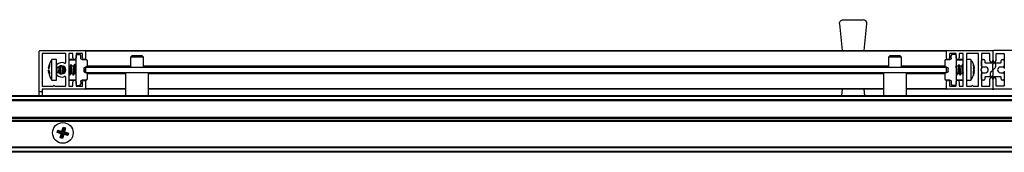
# Model space of a CAD drawing. Header units: millimetres. Extents: x 3402.6 to 3404.1, y 2020.38 to 2020.44.
# Tile 2 of 4: x 3402.9705 to 3403.3524, y 2020.3859 to 2020.4372. Entities that reach past the tile are written whole.
import ezdxf

# ---------------------------------------------------------------- set-up
doc = ezdxf.new("R2010")
doc.units = ezdxf.units.MM
doc.layers.add('SANINDUSA', color=3, linetype='Continuous')

msp = doc.modelspace()

# ---------------------------------------------------------------- linework, layer by layer
at = {"layer": 'SANINDUSA'}
for p, q in [((3403.288479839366, 2020.435567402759), (3403.288472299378, 2020.435717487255)), ((3403.288479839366, 2020.435567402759), (3403.289510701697, 2020.42531749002)), ((3403.289972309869, 2020.437217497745), (3403.297655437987, 2020.437217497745)), ((3403.298117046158, 2020.42531749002), (3403.29914790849, 2020.435567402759)), ((3402.97801387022, 2020.4093175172), (3402.97801387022, 2020.425017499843)), ((3402.978313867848, 2020.42531749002), (3402.995713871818, 2020.42531749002)), ((3402.979213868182, 2020.424017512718), (3402.979213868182, 2020.411617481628)), ((3402.98821387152, 2020.424117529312), (3402.979313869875, 2020.424117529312)), ((3402.988313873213, 2020.420675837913), (3402.988313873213, 2020.424017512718)), ((3402.989513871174, 2020.424017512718), (3402.989513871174, 2020.411617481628)), ((3402.991013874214, 2020.424117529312), (3402.989613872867, 2020.424117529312)), ((3402.991113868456, 2020.422417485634), (3402.991113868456, 2020.424017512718)), ((3402.992313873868, 2020.424017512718), (3402.992313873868, 2020.422417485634)), ((3402.992313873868, 2020.42381747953), (3402.993722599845, 2020.423792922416)), ((3402.994713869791, 2020.424117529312), (3402.99241386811, 2020.424117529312)), ((3402.994813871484, 2020.422417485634), (3402.994813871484, 2020.424017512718)), ((3402.996013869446, 2020.42531749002), (3403.330013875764, 2020.42531749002)), ((3402.996013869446, 2020.42531749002), (3402.996013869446, 2020.425017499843)), ((3403.330013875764, 2020.425017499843), (3402.996013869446, 2020.425017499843)), ((3402.996013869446, 2020.425017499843), (3402.996013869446, 2020.422417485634)), ((3403.330013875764, 2020.425017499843), (3403.330013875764, 2020.42531749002)), ((3403.330013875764, 2020.422417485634), (3403.330013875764, 2020.425017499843)), ((3403.330313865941, 2020.42531749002), (3403.34771386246, 2020.42531749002)), ((3403.331213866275, 2020.424017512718), (3403.331213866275, 2020.422417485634)), ((3403.333613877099, 2020.424117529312), (3403.331313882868, 2020.424117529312)), ((3403.33371386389, 2020.42381747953), (3403.332305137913, 2020.423792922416)), ((3403.33371386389, 2020.422417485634), (3403.33371386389, 2020.424017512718)), ((3403.334913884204, 2020.424017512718), (3403.334913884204, 2020.422417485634)), ((3403.336413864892, 2020.424117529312), (3403.335013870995, 2020.424117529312)), ((3403.336513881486, 2020.411617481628), (3403.336513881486, 2020.424017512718)), ((3403.337713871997, 2020.424017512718), (3403.337713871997, 2020.411617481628)), ((3403.342313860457, 2020.424117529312), (3403.337813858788, 2020.424117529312)), ((3403.342413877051, 2020.411617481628), (3403.342413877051, 2020.424017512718)), ((3403.343613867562, 2020.424017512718), (3403.343613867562, 2020.418372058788)), ((3403.346713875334, 2020.424117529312), (3403.343713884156, 2020.424117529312)), ((3403.346813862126, 2020.421417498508), (3403.346813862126, 2020.424017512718)), ((3403.348013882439, 2020.425017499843), (3403.348013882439, 2020.421417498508)), ((3403.365713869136, 2020.42531749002), (3403.348313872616, 2020.42531749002)), ((3403.34921387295, 2020.421417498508), (3403.34921387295, 2020.424017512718)), ((3403.349313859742, 2020.424117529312), (3403.352313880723, 2020.424117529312)), ((3403.352413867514, 2020.424017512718), (3403.352413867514, 2020.418372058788)), ((3402.982067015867, 2020.420197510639), (3402.981972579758, 2020.41987183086)), ((3402.984703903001, 2020.421817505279), (3402.982980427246, 2020.421817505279)), ((3402.982980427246, 2020.415427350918), (3402.982980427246, 2020.421817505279)), ((3402.984703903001, 2020.415427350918), (3402.984703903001, 2020.421817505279)), ((3402.992313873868, 2020.421617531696), (3402.989513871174, 2020.421617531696)), ((3402.992313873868, 2020.421817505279), (3402.98971387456, 2020.421817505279)), ((3402.992313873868, 2020.412317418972), (3402.992313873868, 2020.423317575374)), ((3402.994213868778, 2020.422308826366), (3402.994213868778, 2020.423293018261)), ((3402.994705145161, 2020.42180892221), (3402.996222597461, 2020.421782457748)), ((3402.996013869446, 2020.422417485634), (3402.996013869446, 2020.421786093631)), ((3402.996713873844, 2020.41933157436), (3402.996713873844, 2020.421282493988)), ((3403.014013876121, 2020.423217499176), (3403.013513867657, 2020.422717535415)), ((3403.013513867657, 2020.422717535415), (3403.013513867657, 2020.418817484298)), ((3403.01851387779, 2020.422717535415), (3403.013513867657, 2020.422717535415)), ((3403.014093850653, 2020.423217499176), (3403.014013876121, 2020.423217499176)), ((3403.018013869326, 2020.423217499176), (3403.014093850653, 2020.423217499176)), ((3403.01851387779, 2020.422717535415), (3403.018013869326, 2020.423217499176)), ((3403.01851387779, 2020.418817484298), (3403.01851387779, 2020.422717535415)), ((3403.308013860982, 2020.423217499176), (3403.307513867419, 2020.422717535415)), ((3403.307513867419, 2020.422717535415), (3403.307513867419, 2020.418817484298)), ((3403.312513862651, 2020.422717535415), (3403.307513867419, 2020.422717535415)), ((3403.308093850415, 2020.423217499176), (3403.308013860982, 2020.423217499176)), ((3403.312013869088, 2020.423217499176), (3403.308093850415, 2020.423217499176)), ((3403.312513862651, 2020.422717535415), (3403.312013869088, 2020.423217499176)), ((3403.312513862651, 2020.418817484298), (3403.312513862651, 2020.422717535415)), ((3403.329313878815, 2020.421282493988), (3403.329313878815, 2020.41933157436)), ((3403.329805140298, 2020.421782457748), (3403.331322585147, 2020.42180892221)), ((3403.330013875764, 2020.422417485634), (3403.330013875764, 2020.421786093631)), ((3403.331813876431, 2020.422308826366), (3403.331813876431, 2020.423293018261)), ((3403.33371386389, 2020.423317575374), (3403.33371386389, 2020.412317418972)), ((3403.3363138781, 2020.421817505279), (3403.33371386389, 2020.421817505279)), ((3403.336513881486, 2020.421617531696), (3403.33371386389, 2020.421617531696)), ((3403.3394373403, 2020.421817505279), (3403.337713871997, 2020.421817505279)), ((3403.3394373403, 2020.421817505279), (3403.3394373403, 2020.413817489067)), ((3403.343613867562, 2020.419317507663), (3403.343613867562, 2020.421417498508)), ((3403.344013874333, 2020.421817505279), (3403.344413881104, 2020.421817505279)), ((3403.344813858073, 2020.421417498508), (3403.344813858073, 2020.42071750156)), ((3403.344963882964, 2020.420567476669), (3403.348513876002, 2020.420567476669)), ((3403.348013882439, 2020.417906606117), (3403.348013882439, 2020.420067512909)), ((3403.348513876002, 2020.420567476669), (3403.351063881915, 2020.420567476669)), ((3403.349013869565, 2020.420067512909), (3403.349013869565, 2020.418940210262)), ((3403.351213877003, 2020.42071750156), (3403.351213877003, 2020.421417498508)), ((3403.351613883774, 2020.421817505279), (3403.352013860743, 2020.421817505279)), ((3403.352413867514, 2020.421417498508), (3403.352413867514, 2020.419317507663)), ((3402.981649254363, 2020.418575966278), (3402.981982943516, 2020.419816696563)), ((3402.981982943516, 2020.419239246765), (3402.981649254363, 2020.417928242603)), ((3402.981722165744, 2020.418557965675), (3402.981649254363, 2020.418217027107)), ((3402.981649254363, 2020.417928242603), (3402.981982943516, 2020.416930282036)), ((3402.981804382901, 2020.41709729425), (3402.981649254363, 2020.417706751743)), ((3402.981722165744, 2020.417077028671), (3402.981649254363, 2020.417417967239)), ((3402.981917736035, 2020.417125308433), (3402.981649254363, 2020.417059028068)), ((3402.981982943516, 2020.416155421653), (3402.981649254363, 2020.417059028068)), ((3402.981982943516, 2020.419816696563), (3402.981982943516, 2020.419239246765)), ((3402.981982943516, 2020.416930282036), (3402.981982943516, 2020.416155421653)), ((3402.984705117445, 2020.419455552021), (3402.984703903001, 2020.41947748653)), ((3402.984703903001, 2020.416157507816), (3402.984705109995, 2020.416179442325)), ((3402.984903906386, 2020.418970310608), (3402.984903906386, 2020.416945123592)), ((3402.984903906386, 2020.416945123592), (3402.984903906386, 2020.416664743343)), ((3402.985561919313, 2020.416756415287), (3402.985603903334, 2020.416968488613)), ((3402.986159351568, 2020.416357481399), (3402.986835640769, 2020.416357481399)), ((3402.986245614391, 2020.416314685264), (3402.986250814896, 2020.416357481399)), ((3402.986350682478, 2020.41628601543), (3402.98638406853, 2020.416357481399)), ((3402.986496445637, 2020.41924085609), (3402.986446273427, 2020.419374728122)), ((3402.98719419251, 2020.419277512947), (3402.986472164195, 2020.419277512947)), ((3402.986811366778, 2020.416394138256), (3402.986877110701, 2020.416218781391)), ((3402.986984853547, 2020.419408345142), (3402.986923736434, 2020.419277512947)), ((3402.98722589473, 2020.419363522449), (3402.987173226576, 2020.419290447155)), ((3402.989994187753, 2020.419277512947), (3402.989513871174, 2020.419277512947)), ((3402.989513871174, 2020.416357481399), (3402.989635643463, 2020.416357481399)), ((3402.989611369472, 2020.416394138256), (3402.989843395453, 2020.41577514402)), ((3402.989917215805, 2020.415765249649), (3402.990334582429, 2020.416344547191)), ((3402.990390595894, 2020.419869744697), (3402.98997322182, 2020.419290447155)), ((3402.990342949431, 2020.416357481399), (3402.99103564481, 2020.416357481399)), ((3402.990696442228, 2020.41924085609), (3402.990464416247, 2020.419859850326)), ((3402.9913941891, 2020.419277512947), (3402.990672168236, 2020.419277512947)), ((3402.991011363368, 2020.416394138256), (3402.9912433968, 2020.41577514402)), ((3402.991317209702, 2020.415765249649), (3402.991734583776, 2020.416344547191)), ((3402.991790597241, 2020.419869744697), (3402.991373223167, 2020.419290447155)), ((3402.991742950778, 2020.416357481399), (3402.992313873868, 2020.416357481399)), ((3402.992096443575, 2020.41924085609), (3402.991864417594, 2020.419859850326)), ((3402.992313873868, 2020.419277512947), (3402.992072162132, 2020.419277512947)), ((3402.99541387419, 2020.418326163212), (3402.99541387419, 2020.417308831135)), ((3402.996222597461, 2020.418831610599), (3402.995905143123, 2020.418826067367)), ((3402.995905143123, 2020.416808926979), (3402.996222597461, 2020.416803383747)), ((3402.996013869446, 2020.418827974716), (3402.996013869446, 2020.418817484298)), ((3402.996013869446, 2020.418817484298), (3403.330013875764, 2020.418817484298)), ((3402.996013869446, 2020.418817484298), (3402.996013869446, 2020.416817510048)), ((3402.996013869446, 2020.416817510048), (3403.330013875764, 2020.416817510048)), ((3402.996013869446, 2020.41680701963), (3402.996013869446, 2020.416817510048)), ((3402.996713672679, 2020.419317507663), (3403.013513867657, 2020.419317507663)), ((3403.011563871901, 2020.416317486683), (3402.996713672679, 2020.416317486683)), ((3402.996713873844, 2020.414352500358), (3402.996713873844, 2020.416303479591)), ((3403.011563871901, 2020.416817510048), (3403.011563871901, 2020.407917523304)), ((3403.01851387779, 2020.419317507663), (3403.307513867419, 2020.419317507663)), ((3403.020463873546, 2020.407917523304), (3403.020463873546, 2020.416817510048)), ((3403.305563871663, 2020.416317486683), (3403.020463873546, 2020.416317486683)), ((3403.305563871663, 2020.416817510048), (3403.305563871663, 2020.407917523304)), ((3403.312513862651, 2020.419317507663), (3403.329314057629, 2020.419317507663)), ((3403.314463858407, 2020.407917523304), (3403.314463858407, 2020.416817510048)), ((3403.329314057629, 2020.416317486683), (3403.314463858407, 2020.416317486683)), ((3403.329313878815, 2020.416303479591), (3403.329313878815, 2020.414352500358)), ((3403.330122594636, 2020.418826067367), (3403.329805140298, 2020.418831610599)), ((3403.329805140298, 2020.416803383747), (3403.330122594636, 2020.416808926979)), ((3403.330013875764, 2020.418827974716), (3403.330013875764, 2020.418817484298)), ((3403.330013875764, 2020.416817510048), (3403.330013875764, 2020.418817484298)), ((3403.330013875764, 2020.416817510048), (3403.330013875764, 2020.41680701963)), ((3403.33061388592, 2020.417308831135), (3403.33061388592, 2020.418326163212)), ((3403.333814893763, 2020.41930040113), (3403.33371386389, 2020.419435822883)), ((3403.334530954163, 2020.419277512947), (3403.333804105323, 2020.419277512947)), ((3403.333989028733, 2020.415764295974), (3403.334215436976, 2020.416386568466)), ((3403.334196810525, 2020.416357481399), (3403.33489934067, 2020.416357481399)), ((3403.334738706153, 2020.419870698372), (3403.334512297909, 2020.419248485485)), ((3403.33521488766, 2020.41930040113), (3403.334784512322, 2020.419877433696)), ((3403.334912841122, 2020.416334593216), (3403.335343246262, 2020.41575756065)), ((3403.33593094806, 2020.419277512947), (3403.335204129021, 2020.419277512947)), ((3403.335389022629, 2020.415764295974), (3403.335615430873, 2020.416386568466)), ((3403.335596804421, 2020.416357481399), (3403.336299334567, 2020.416357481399)), ((3403.336138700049, 2020.419870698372), (3403.335912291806, 2020.419248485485)), ((3403.336513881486, 2020.419435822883), (3403.336184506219, 2020.419877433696)), ((3403.336312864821, 2020.416334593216), (3403.336513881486, 2020.416065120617)), ((3403.340434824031, 2020.419926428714), (3403.340768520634, 2020.418551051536)), ((3403.340434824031, 2020.419470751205), (3403.340434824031, 2020.419926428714)), ((3403.340768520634, 2020.418039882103), (3403.340434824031, 2020.419470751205)), ((3403.340768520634, 2020.417562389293), (3403.340434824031, 2020.41830202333)), ((3403.340434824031, 2020.417237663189), (3403.340768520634, 2020.418039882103)), ((3403.340434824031, 2020.416385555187), (3403.340434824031, 2020.417237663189)), ((3403.340434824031, 2020.417163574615), (3403.340768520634, 2020.41708394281)), ((3403.340768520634, 2020.41708394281), (3403.340434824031, 2020.416385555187)), ((3403.340434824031, 2020.416101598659), (3403.340559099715, 2020.416645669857)), ((3403.340654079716, 2020.416611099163), (3403.340434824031, 2020.415684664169)), ((3403.340527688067, 2020.418483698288), (3403.340768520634, 2020.4185403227)), ((3403.34058893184, 2020.417608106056), (3403.340768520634, 2020.417595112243)), ((3403.340720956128, 2020.418741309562), (3403.340651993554, 2020.419032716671)), ((3403.340768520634, 2020.417595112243), (3403.340655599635, 2020.417110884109)), ((3403.340664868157, 2020.418526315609), (3403.340768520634, 2020.418072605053)), ((3403.340664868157, 2020.417108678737), (3403.340768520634, 2020.417562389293)), ((3403.340675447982, 2020.416700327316), (3403.340768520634, 2020.41708394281)), ((3403.343595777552, 2020.41831471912), (3403.343368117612, 2020.417989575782)), ((3403.343368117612, 2020.417645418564), (3403.343595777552, 2020.417320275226)), ((3403.343613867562, 2020.417262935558), (3403.343613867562, 2020.411617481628)), ((3403.343613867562, 2020.414217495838), (3403.343613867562, 2020.416317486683)), ((3403.345113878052, 2020.418917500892), (3403.344013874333, 2020.418917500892)), ((3403.344013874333, 2020.416717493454), (3403.345113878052, 2020.416717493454)), ((3403.347013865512, 2020.415567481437), (3403.347013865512, 2020.416694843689)), ((3403.34717938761, 2020.417066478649), (3403.347947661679, 2020.417757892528)), ((3403.348013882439, 2020.417728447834), (3403.348013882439, 2020.415567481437)), ((3403.348848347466, 2020.418568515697), (3403.348080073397, 2020.417877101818)), ((3403.352013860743, 2020.418917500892), (3403.350913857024, 2020.418917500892)), ((3403.350913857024, 2020.416717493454), (3403.352013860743, 2020.416717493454)), ((3403.352413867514, 2020.417262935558), (3403.352413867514, 2020.411617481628)), ((3403.352413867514, 2020.416317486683), (3403.352413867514, 2020.414217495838)), ((3402.981881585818, 2020.416096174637), (3402.981982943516, 2020.415630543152)), ((3402.982980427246, 2020.413817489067), (3402.982980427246, 2020.415427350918)), ((3402.982980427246, 2020.413817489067), (3402.984703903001, 2020.413817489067)), ((3402.984703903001, 2020.413817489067), (3402.984703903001, 2020.415427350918)), ((3402.988313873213, 2020.411617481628), (3402.988313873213, 2020.414959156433)), ((3402.989513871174, 2020.414017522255), (3402.992313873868, 2020.414017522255)), ((3402.98971387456, 2020.413817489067), (3402.992313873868, 2020.413817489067)), ((3402.991113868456, 2020.411617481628), (3402.991113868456, 2020.413217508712)), ((3402.992313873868, 2020.413217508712), (3402.992313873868, 2020.411617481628)), ((3402.994213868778, 2020.41332616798), (3402.994213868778, 2020.41234203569)), ((3402.996222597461, 2020.413852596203), (3402.994705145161, 2020.413826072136)), ((3402.994813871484, 2020.411617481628), (3402.994813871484, 2020.413217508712)), ((3402.996013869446, 2020.413848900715), (3402.996013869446, 2020.413217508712)), ((3402.996013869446, 2020.413217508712), (3402.996013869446, 2020.410617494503)), ((3403.331322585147, 2020.413826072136), (3403.329805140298, 2020.413852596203)), ((3403.330013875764, 2020.413848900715), (3403.330013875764, 2020.413217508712)), ((3403.330013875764, 2020.410617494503), (3403.330013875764, 2020.413217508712)), ((3403.331213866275, 2020.413217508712), (3403.331213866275, 2020.411617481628)), ((3403.331813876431, 2020.41332616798), (3403.331813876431, 2020.41234203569)), ((3403.33371386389, 2020.416065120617), (3403.333943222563, 2020.41575756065)), ((3403.33371386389, 2020.414017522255), (3403.336513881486, 2020.414017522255)), ((3403.33371386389, 2020.413817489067), (3403.3363138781, 2020.413817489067)), ((3403.33371386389, 2020.411617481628), (3403.33371386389, 2020.413217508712)), ((3403.334913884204, 2020.413217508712), (3403.334913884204, 2020.411617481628)), ((3403.337713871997, 2020.413817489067), (3403.3394373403, 2020.413817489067)), ((3403.344413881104, 2020.413817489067), (3403.344013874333, 2020.413817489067)), ((3403.344813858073, 2020.414917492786), (3403.344813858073, 2020.414217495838)), ((3403.347513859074, 2020.415067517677), (3403.344963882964, 2020.415067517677)), ((3403.346813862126, 2020.411617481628), (3403.346813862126, 2020.414217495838)), ((3403.351063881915, 2020.415067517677), (3403.347513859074, 2020.415067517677)), ((3403.348013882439, 2020.414217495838), (3403.348013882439, 2020.410617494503)), ((3403.34921387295, 2020.411617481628), (3403.34921387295, 2020.414217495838)), ((3403.351213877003, 2020.414217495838), (3403.351213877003, 2020.414917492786)), ((3403.352013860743, 2020.413817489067), (3403.351613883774, 2020.413817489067)), ((3402.979213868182, 2020.4093175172), (3402.97801387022, 2020.4093175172)), ((3402.97801387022, 2020.407917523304), (3402.97801387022, 2020.4093175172)), ((3402.979213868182, 2020.410217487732), (3402.979213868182, 2020.4093175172)), ((3402.979213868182, 2020.4093175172), (3402.979213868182, 2020.407917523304)), ((3402.979313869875, 2020.411517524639), (3402.983463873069, 2020.411517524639)), ((3402.995713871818, 2020.410317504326), (3402.979313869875, 2020.410317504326)), ((3402.984063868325, 2020.411517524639), (3402.98821387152, 2020.411517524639)), ((3402.989613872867, 2020.411517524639), (3402.991013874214, 2020.411517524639)), ((3402.992313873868, 2020.411817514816), (3402.993722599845, 2020.41184207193)), ((3402.99241386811, 2020.411517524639), (3402.994713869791, 2020.411517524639)), ((3402.996013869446, 2020.410617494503), (3402.996013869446, 2020.410317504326)), ((3402.996013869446, 2020.410617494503), (3403.011563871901, 2020.410617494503)), ((3403.011563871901, 2020.410317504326), (3402.996013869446, 2020.410317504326)), ((3403.020463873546, 2020.410617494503), (3403.305563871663, 2020.410617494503)), ((3403.305563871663, 2020.410317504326), (3403.020463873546, 2020.410317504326)), ((3403.289510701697, 2020.410317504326), (3403.289269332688, 2020.407917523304)), ((3403.298358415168, 2020.407917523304), (3403.298117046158, 2020.410317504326)), ((3403.314463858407, 2020.410617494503), (3403.330013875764, 2020.410617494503)), ((3403.330013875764, 2020.410317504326), (3403.314463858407, 2020.410317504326)), ((3403.330013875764, 2020.410317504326), (3403.330013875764, 2020.410617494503)), ((3403.34771386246, 2020.410317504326), (3403.330313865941, 2020.410317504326)), ((3403.331313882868, 2020.411517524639), (3403.333613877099, 2020.411517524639)), ((3403.33371386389, 2020.411817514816), (3403.332305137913, 2020.41184207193)), ((3403.335013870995, 2020.411517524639), (3403.336413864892, 2020.411517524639)), ((3403.337813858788, 2020.411517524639), (3403.339763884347, 2020.411517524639)), ((3403.340363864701, 2020.411517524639), (3403.342313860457, 2020.411517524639)), ((3403.343713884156, 2020.411517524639), (3403.346713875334, 2020.411517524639)), ((3403.365713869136, 2020.410317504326), (3403.348313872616, 2020.410317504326)), ((3403.352313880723, 2020.411517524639), (3403.349313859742, 2020.411517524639)), ((3402.644013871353, 2020.407917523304), (3404.05201381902, 2020.407917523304)), ((3402.644013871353, 2020.407617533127), (3404.05201381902, 2020.407617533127)), ((3404.05201381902, 2020.406217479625), (3402.644013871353, 2020.406217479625)), ((3404.05201381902, 2020.405917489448), (3402.644013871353, 2020.405917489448)), ((3404.05201381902, 2020.405817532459), (3402.644013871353, 2020.405817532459)), ((3402.644013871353, 2020.39951750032), (3404.05201381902, 2020.39951750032)), ((3402.644013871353, 2020.399417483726), (3404.05201381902, 2020.399417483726)), ((3402.644013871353, 2020.399117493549), (3404.05201381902, 2020.399117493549)), ((3404.05201381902, 2020.398217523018), (3402.644013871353, 2020.398217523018)), ((3404.05201381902, 2020.39791753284), (3402.644013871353, 2020.39791753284)), ((3404.05201381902, 2020.397817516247), (3402.644013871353, 2020.397817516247)), ((3402.983340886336, 2020.394417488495), (3402.983342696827, 2020.394417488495)), ((3402.983342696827, 2020.394417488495), (3402.983345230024, 2020.394417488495)), ((3402.983816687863, 2020.395401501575), (3402.983740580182, 2020.395401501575)), ((3402.985029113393, 2020.393520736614), (3402.985286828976, 2020.394452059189)), ((3402.985369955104, 2020.393713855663), (3402.985029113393, 2020.393520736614)), ((3402.986546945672, 2020.393039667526), (3402.985029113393, 2020.393520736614)), ((3402.985286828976, 2020.394452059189), (3402.986836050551, 2020.39408441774)), ((3402.985286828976, 2020.394452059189), (3402.985479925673, 2020.39411123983)), ((3402.985479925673, 2020.39411123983), (3402.985369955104, 2020.393713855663)), ((3402.986960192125, 2020.393273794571), (3402.985369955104, 2020.393713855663)), ((3402.985479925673, 2020.39411123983), (3402.987070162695, 2020.393671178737)), ((3402.986960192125, 2020.393273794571), (3402.986520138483, 2020.391683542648)), ((3402.986960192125, 2020.393273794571), (3402.986546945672, 2020.393039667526)), ((3402.986836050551, 2020.39408441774), (3402.987317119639, 2020.395602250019)), ((3402.986836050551, 2020.39408441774), (3402.987070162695, 2020.393671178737)), ((3402.987510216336, 2020.39526143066), (3402.987070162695, 2020.393671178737)), ((3402.987317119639, 2020.395602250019), (3402.987510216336, 2020.39526143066)), ((3402.987317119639, 2020.395602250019), (3402.988248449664, 2020.395344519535)), ((3402.987467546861, 2020.393561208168), (3402.987907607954, 2020.39515146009)), ((3402.987467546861, 2020.393561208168), (3402.987880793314, 2020.393795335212)), ((3402.987467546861, 2020.393561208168), (3402.989057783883, 2020.393121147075)), ((3402.987907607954, 2020.39515146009), (3402.987510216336, 2020.39526143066)), ((3402.988248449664, 2020.395344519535), (3402.987880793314, 2020.393795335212)), ((3402.987880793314, 2020.393795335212), (3402.989398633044, 2020.393314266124)), ((3402.987907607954, 2020.39515146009), (3402.988248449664, 2020.395344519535)), ((3402.989057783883, 2020.393121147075), (3402.989398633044, 2020.393314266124)), ((3402.989398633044, 2020.393314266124), (3402.989140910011, 2020.39238294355)), ((3402.990610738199, 2020.395401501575), (3402.990687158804, 2020.395401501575)), ((3402.991082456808, 2020.394417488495), (3402.991084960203, 2020.394417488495)), ((3402.991084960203, 2020.394417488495), (3402.991086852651, 2020.394417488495)), ((3402.983342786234, 2020.392417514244), (3402.983340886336, 2020.392417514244)), ((3402.983345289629, 2020.392417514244), (3402.983342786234, 2020.392417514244)), ((3402.983817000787, 2020.391433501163), (3402.983740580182, 2020.391433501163)), ((3402.986179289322, 2020.391490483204), (3402.986546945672, 2020.393039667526)), ((3402.986520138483, 2020.391683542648), (3402.986179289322, 2020.391490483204)), ((3402.987110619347, 2020.39123275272), (3402.986179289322, 2020.391490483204)), ((3402.986520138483, 2020.391683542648), (3402.986917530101, 2020.391573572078)), ((3402.986917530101, 2020.391573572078), (3402.987357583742, 2020.393163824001)), ((3402.987110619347, 2020.39123275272), (3402.986917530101, 2020.391573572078)), ((3402.987591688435, 2020.392750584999), (3402.987110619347, 2020.39123275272)), ((3402.987357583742, 2020.393163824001), (3402.987591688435, 2020.392750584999)), ((3402.987357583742, 2020.393163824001), (3402.988947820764, 2020.392723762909)), ((3402.989140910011, 2020.39238294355), (3402.987591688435, 2020.392750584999)), ((3402.988947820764, 2020.392723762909), (3402.989057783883, 2020.393121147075)), ((3402.989140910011, 2020.39238294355), (3402.988947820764, 2020.392723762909)), ((3402.990687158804, 2020.391433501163), (3402.990611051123, 2020.391433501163)), ((3402.99108504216, 2020.392417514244), (3402.991082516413, 2020.392417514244)), ((3402.991086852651, 2020.392417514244), (3402.99108504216, 2020.392417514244)), ((3402.644013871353, 2020.388017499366), (3404.05201381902, 2020.388017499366)), ((3404.05201381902, 2020.387917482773), (3402.644013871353, 2020.387917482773)), ((3404.05201381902, 2020.387617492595), (3402.644013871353, 2020.387617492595)), ((3404.05201381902, 2020.386217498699), (3402.644013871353, 2020.386217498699)), ((3404.05201381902, 2020.385917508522), (3402.644013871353, 2020.385917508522))]:
    msp.add_line(p, q, dxfattribs=at)
at = {"layer": 'SANINDUSA', "flags": 128}
for points in [[(3402.986142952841, 2020.416357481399), (3402.986210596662, 2020.416534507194), (3402.986303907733, 2020.416922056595)], [(3402.987164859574, 2020.419277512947), (3402.987176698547, 2020.419295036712), (3402.987229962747, 2020.41926612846), (3402.987248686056, 2020.419018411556), (3402.987229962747, 2020.418590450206), (3402.987176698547, 2020.418049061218), (3402.987097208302, 2020.417478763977), (3402.987003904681, 2020.416968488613)], [(3402.987566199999, 2020.416405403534), (3402.987610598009, 2020.416534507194), (3402.98770390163, 2020.416922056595)], [(3402.989964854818, 2020.419277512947), (3402.98997669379, 2020.419295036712), (3402.990029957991, 2020.41926612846), (3402.99004868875, 2020.419018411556), (3402.990029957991, 2020.418590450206), (3402.98997669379, 2020.418049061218), (3402.989897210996, 2020.417478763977), (3402.989803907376, 2020.416968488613)], [(3402.990334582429, 2020.416344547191), (3402.990410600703, 2020.416534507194), (3402.990503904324, 2020.416922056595)], [(3402.990499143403, 2020.419478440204), (3402.990472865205, 2020.419832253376), (3402.990398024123, 2020.41987928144), (3402.990390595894, 2020.419869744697)], [(3402.991364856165, 2020.419277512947), (3402.991376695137, 2020.419295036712), (3402.991429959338, 2020.41926612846), (3402.991448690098, 2020.419018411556), (3402.991429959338, 2020.418590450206), (3402.991376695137, 2020.418049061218), (3402.991297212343, 2020.417478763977), (3402.991203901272, 2020.416968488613)], [(3402.991734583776, 2020.416344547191), (3402.99181060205, 2020.416534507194), (3402.991903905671, 2020.416922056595)], [(3402.99189914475, 2020.419478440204), (3402.991872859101, 2020.419832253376), (3402.99179802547, 2020.41987928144), (3402.991790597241, 2020.419869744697)], [(3403.33371386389, 2020.416573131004), (3403.333795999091, 2020.416203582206), (3403.333907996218, 2020.415825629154), (3403.33398282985, 2020.415750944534), (3403.333989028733, 2020.415764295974)], [(3403.33401388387, 2020.417154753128), (3403.333920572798, 2020.417696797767), (3403.333841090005, 2020.418265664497), (3403.333787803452, 2020.418772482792), (3403.333769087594, 2020.419138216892), (3403.333787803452, 2020.419305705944), (3403.333828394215, 2020.419277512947)], [(3403.334784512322, 2020.419877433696), (3403.334744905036, 2020.419884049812), (3403.334718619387, 2020.419644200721)], [(3403.334718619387, 2020.419644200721), (3403.334744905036, 2020.419126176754), (3403.334819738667, 2020.418408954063), (3403.334931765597, 2020.417601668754), (3403.335063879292, 2020.416827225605), (3403.335195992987, 2020.416203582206), (3403.335307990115, 2020.415825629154), (3403.335382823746, 2020.415750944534), (3403.335389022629, 2020.415764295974)], [(3403.335413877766, 2020.417154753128), (3403.335320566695, 2020.417696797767), (3403.335241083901, 2020.418265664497), (3403.335187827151, 2020.418772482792), (3403.33516908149, 2020.419138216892), (3403.335187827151, 2020.419305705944), (3403.335228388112, 2020.419277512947)], [(3403.336184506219, 2020.419877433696), (3403.336144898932, 2020.419884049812), (3403.336118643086, 2020.419644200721)]]:
    msp.add_lwpolyline(points, dxfattribs=at)
at = {"layer": 'SANINDUSA'}
msp.add_circle((3402.987213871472, 2020.393417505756), 0.003999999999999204, dxfattribs=at)
for centre, radius, start, end in [((3403.297655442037, 2020.435717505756), 0.001499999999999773, 0, 90), ((3403.297655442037, 2020.435717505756), 0.001500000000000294, 354.2568061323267, 0), ((3402.978313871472, 2020.425017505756), 0.0003000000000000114, 90, 180), ((3402.979313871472, 2020.424017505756), 0.0001000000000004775, 90, 180), ((3402.988213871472, 2020.424017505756), 9.999999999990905e-05, 0, 90), ((3402.989613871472, 2020.424017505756), 9.999999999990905e-05, 90, 180), ((3402.991013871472, 2020.424017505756), 9.999999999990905e-05, 0, 90), ((3402.992413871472, 2020.424017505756), 9.999999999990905e-05, 90, 180), ((3402.993713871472, 2020.423292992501), 0.000499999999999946, 0, 88.99999999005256), ((3402.994713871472, 2020.424017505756), 9.999999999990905e-05, 0, 90), ((3402.995713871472, 2020.425017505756), 0.0003000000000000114, 0, 90), ((3403.330313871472, 2020.425017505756), 0.0003000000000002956, 90, 180), ((3403.331313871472, 2020.424017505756), 9.999999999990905e-05, 90, 180), ((3403.332313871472, 2020.423292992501), 0.0005000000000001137, 91.00000000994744, 180), ((3403.333613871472, 2020.424017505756), 9.999999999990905e-05, 0, 90), ((3403.335013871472, 2020.424017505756), 0.0001000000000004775, 90, 180), ((3403.336413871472, 2020.424017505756), 0.0001000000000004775, 0, 90), ((3403.337813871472, 2020.424017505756), 9.999999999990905e-05, 90, 180), ((3403.342313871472, 2020.424017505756), 9.999999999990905e-05, 0, 90), ((3403.343713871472, 2020.424017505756), 9.999999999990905e-05, 90, 180), ((3403.346713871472, 2020.424017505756), 9.999999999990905e-05, 0, 90), ((3403.347713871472, 2020.425017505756), 0.0003000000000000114, 0, 90), ((3403.348313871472, 2020.425017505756), 0.0002999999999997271, 90, 180), ((3403.349313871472, 2020.424017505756), 0.0001000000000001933, 90, 180), ((3403.352313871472, 2020.424017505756), 0.0001000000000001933, 0, 90), ((3402.986813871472, 2020.417817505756), 0.002800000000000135, 67.22602758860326, 133.3417582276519), ((3402.988013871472, 2020.420675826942), 0.0003000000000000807, 247.2260275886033, 0), ((3402.989713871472, 2020.421617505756), 0.0001999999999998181, 90, 180), ((3402.991713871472, 2020.422417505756), 0.0006000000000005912, 180, 0), ((3402.995413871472, 2020.422417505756), 0.0006000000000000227, 180, 0), ((3402.996213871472, 2020.421282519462), 0.0005000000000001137, 0, 88.99999999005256), ((3403.329813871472, 2020.421282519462), 0.0005000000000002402, 91.00000000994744, 180), ((3403.330613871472, 2020.422417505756), 0.0006000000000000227, 180, 0), ((3403.334313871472, 2020.422417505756), 0.0006000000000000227, 180, 0), ((3403.336313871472, 2020.421617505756), 0.0002000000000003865, 0, 90), ((3403.344013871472, 2020.421417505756), 0.0004000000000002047, 90, 180), ((3403.344413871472, 2020.421417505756), 0.0004000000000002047, 0, 90), ((3403.344963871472, 2020.420717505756), 0.0001500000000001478, 180, 270), ((3403.347413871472, 2020.421417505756), 0.0006000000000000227, 180, 0), ((3403.348613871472, 2020.421417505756), 0.0006000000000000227, 180, 0), ((3403.348513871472, 2020.420067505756), 0.0005000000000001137, 90, 180), ((3403.348513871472, 2020.420067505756), 0.0004999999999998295, 0, 90), ((3403.351063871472, 2020.420717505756), 0.0001500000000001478, 270, 0), ((3403.351613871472, 2020.421417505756), 0.0004000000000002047, 90, 180), ((3403.352013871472, 2020.421417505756), 0.0003999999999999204, 0, 90), ((3402.985303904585, 2020.419417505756), 0.0006000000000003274, 133.3417582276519, 313.3417582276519), ((3402.985303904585, 2020.416217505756), 0.0006000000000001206, 46.65824177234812, 226.6582417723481), ((3402.97515129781, 2020.419244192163), 0.01069746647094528, 347.7174419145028, 359.1894237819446), ((3402.986813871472, 2020.417817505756), 0.001600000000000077, 226.6582417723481, 133.3417582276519), ((3402.969133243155, 2020.420053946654), 0.01717902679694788, 347.9910839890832, 357.5906180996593), ((3402.970509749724, 2020.420076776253), 0.01720531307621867, 347.2891728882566, 356.9323668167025), ((3402.981840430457, 2020.419101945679), 0.00866689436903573, 337.42753253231, 2.489742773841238), ((3402.983240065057, 2020.41910201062), 0.008667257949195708, 337.4280667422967, 2.489208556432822), ((3402.97597874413, 2020.420463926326), 0.02015789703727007, 349.5708318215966, 353.6731889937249), ((3402.996213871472, 2020.419331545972), 0.0005000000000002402, 271.0000000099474, 0), ((3402.996213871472, 2020.41630346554), 0.0005000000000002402, 0, 88.99999999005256), ((3403.329813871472, 2020.419331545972), 0.0005000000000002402, 180, 268.9999999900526), ((3403.329813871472, 2020.41630346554), 0.0005000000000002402, 91.00000000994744, 180), ((3403.337377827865, 2020.417382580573), 0.002678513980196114, 185.9782181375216, 203.0327365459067), ((3403.3387772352, 2020.417382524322), 0.002677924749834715, 185.9783282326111, 203.0367886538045), ((3403.356037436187, 2020.420646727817), 0.01994400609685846, 182.8813062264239, 191.7856968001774), ((3403.343613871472, 2020.417817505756), 0.0003000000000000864, 144.9999999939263, 215.0000000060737), ((3403.343513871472, 2020.418372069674), 0.0001000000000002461, 324.9999999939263, 0), ((3403.343513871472, 2020.417262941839), 9.99999999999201e-05, 0, 35.00000000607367), ((3403.344013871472, 2020.419317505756), 0.0003999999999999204, 180, 270), ((3403.344013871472, 2020.416317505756), 0.0003999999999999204, 90, 180), ((3403.345113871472, 2020.417817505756), 0.001100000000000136, 270, 90), ((3403.347513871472, 2020.416694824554), 0.0004999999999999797, 131.9872124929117, 180), ((3403.347813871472, 2020.417906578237), 0.0002000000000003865, 311.9872124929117, 0), ((3403.348213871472, 2020.417728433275), 0.0002000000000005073, 131.9872124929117, 180), ((3403.348513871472, 2020.418940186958), 0.0005000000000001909, 311.9872124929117, 0), ((3403.350913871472, 2020.417817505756), 0.001100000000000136, 90, 270), ((3403.352013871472, 2020.419317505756), 0.0003999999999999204, 270, 0), ((3403.352013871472, 2020.416317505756), 0.0003999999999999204, 0, 90), ((3403.352513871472, 2020.418372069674), 9.99999999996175e-05, 180, 215.0000000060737), ((3403.352513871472, 2020.417262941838), 9.99999999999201e-05, 144.9999999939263, 180), ((3402.986813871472, 2020.417817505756), 0.002799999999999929, 226.6582417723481, 292.7739724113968), ((3402.988013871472, 2020.414959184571), 0.0003000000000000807, 0, 112.7739724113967), ((3402.989713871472, 2020.414017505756), 0.0001999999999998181, 180, 270), ((3402.991713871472, 2020.413217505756), 0.0006000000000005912, 0, 180), ((3402.993713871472, 2020.412342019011), 0.0005000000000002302, 271.0000000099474, 0), ((3402.995413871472, 2020.413217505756), 0.0006000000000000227, 0, 180), ((3402.996213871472, 2020.41435249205), 0.0005000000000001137, 271.0000000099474, 0), ((3403.329813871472, 2020.41435249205), 0.0005000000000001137, 180, 268.9999999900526), ((3403.330613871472, 2020.413217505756), 0.0006000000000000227, 0, 180), ((3403.332313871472, 2020.412342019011), 0.0005000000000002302, 180, 268.9999999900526), ((3403.334313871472, 2020.413217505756), 0.0006000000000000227, 0, 180), ((3403.336313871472, 2020.414017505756), 0.0002000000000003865, 270, 0), ((3403.344013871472, 2020.414217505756), 0.0003999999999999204, 180, 270), ((3403.344413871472, 2020.414217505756), 0.0003999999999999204, 270, 0), ((3403.344963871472, 2020.414917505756), 0.0001500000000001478, 90, 180), ((3403.347413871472, 2020.414217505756), 0.0006000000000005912, 0, 180), ((3403.347513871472, 2020.415567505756), 0.0004999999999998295, 180, 270), ((3403.347513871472, 2020.415567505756), 0.0005000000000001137, 270, 0), ((3403.348613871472, 2020.414217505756), 0.0006000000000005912, 0, 180), ((3403.351063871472, 2020.414917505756), 0.0001500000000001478, 0, 90), ((3403.351613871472, 2020.414217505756), 0.0004000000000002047, 180, 270), ((3403.352013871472, 2020.414217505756), 0.0003999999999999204, 270, 0), ((3402.979313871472, 2020.411617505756), 0.0001000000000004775, 180, 270), ((3402.979313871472, 2020.410217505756), 0.0001000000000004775, 90, 180), ((3402.983763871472, 2020.411392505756), 0.0003250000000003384, 22.61986493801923, 157.3801350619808), ((3402.988213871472, 2020.411617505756), 9.999999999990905e-05, 270, 0), ((3402.989613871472, 2020.411617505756), 0.0001000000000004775, 180, 270), ((3402.991013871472, 2020.411617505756), 9.999999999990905e-05, 270, 0), ((3402.992413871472, 2020.411617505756), 9.999999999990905e-05, 180, 270), ((3402.994713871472, 2020.411617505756), 0.0001000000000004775, 270, 0), ((3402.995713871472, 2020.410617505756), 0.0003000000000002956, 270, 0), ((3403.330313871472, 2020.410617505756), 0.0003000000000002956, 180, 270), ((3403.331313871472, 2020.411617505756), 9.999999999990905e-05, 180, 270), ((3403.333613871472, 2020.411617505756), 9.999999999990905e-05, 270, 0), ((3403.335013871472, 2020.411617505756), 0.0001000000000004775, 180, 270), ((3403.336413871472, 2020.411617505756), 0.0001000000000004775, 270, 0), ((3403.337813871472, 2020.411617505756), 9.999999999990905e-05, 180, 270), ((3403.340063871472, 2020.411392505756), 0.0003250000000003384, 22.61986493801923, 157.3801350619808), ((3403.342313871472, 2020.411617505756), 9.999999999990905e-05, 270, 0), ((3403.343713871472, 2020.411617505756), 9.999999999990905e-05, 180, 270), ((3403.346713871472, 2020.411617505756), 9.999999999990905e-05, 270, 0), ((3403.347713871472, 2020.410617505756), 0.0003000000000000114, 270, 0), ((3403.348313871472, 2020.410617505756), 0.0003000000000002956, 180, 270), ((3403.349313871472, 2020.411617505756), 0.0001000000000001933, 180, 270), ((3403.352313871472, 2020.411617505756), 0.0001000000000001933, 270, 0)]:
    msp.add_arc(centre, radius, start, end, dxfattribs=at)
for centre, major_axis, ratio, start_param, end_param in [((3402.985599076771, 2020.417817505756), (0.0001970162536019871, 0.00145987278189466), 0.0978260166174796, 4.104999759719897, 5.780354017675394), ((3402.986999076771, 2020.417817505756), (0.0001970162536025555, 0.00145987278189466), 0.09782601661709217, 4.104999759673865, 6.296386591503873), ((3402.989799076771, 2020.417817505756), (0.0001970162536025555, 0.00145987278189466), 0.09782601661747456, 4.104999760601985, 6.296386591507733), ((3402.99119907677, 2020.417817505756), (0.0001970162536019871, 0.00145987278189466), 0.0978260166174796, 4.104999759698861, 6.296386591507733), ((3403.334018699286, 2020.417817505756), (-0.0002158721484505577, 0.001459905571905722), 0.07691984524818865, 6.271811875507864, 8.313813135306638), ((3403.335418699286, 2020.417817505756), (-0.0002158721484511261, 0.001459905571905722), 0.0769198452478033, 6.271811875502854, 8.313813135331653)]:
    msp.add_ellipse(centre, major_axis=major_axis, ratio=ratio, start_param=start_param, end_param=end_param, dxfattribs=at)
for points, knots in [([(3403.288472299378, 2020.435717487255), (3403.288494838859, 2020.435914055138), (3403.288539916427, 2020.436307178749), (3403.288886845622, 2020.436802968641), (3403.289382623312, 2020.43714990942), (3403.289775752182, 2020.437194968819), (3403.289972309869, 2020.437217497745)], [0, 0, 0, 0, 0.2500070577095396, 0.499998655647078, 0.7500079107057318, 1, 1, 1, 1]), ([(3402.982965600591, 2020.421749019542), (3402.982836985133, 2020.421591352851), (3402.982431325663, 2020.421094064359), (3402.981989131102, 2020.420084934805), (3402.981679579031, 2020.419143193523), (3402.981666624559, 2020.418604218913), (3402.981664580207, 2020.418519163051)], [0, 0, 0, 0, 0.1721779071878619, 0.543057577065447, 0.9278896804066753, 1, 1, 1, 1]), ([(3402.982962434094, 2020.421754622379), (3402.982895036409, 2020.421687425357), (3402.982791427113, 2020.421584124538), (3402.982726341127, 2020.421453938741), (3402.982703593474, 2020.421408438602)], [0, 0, 0, 0, 0.6504984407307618, 1, 1, 1, 1]), ([(3402.994357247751, 2020.421958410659), (3402.994315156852, 2020.422011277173), (3402.994233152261, 2020.422114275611), (3402.994220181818, 2020.422245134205), (3402.994213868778, 2020.422308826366)], [0, 0, 0, 0, 0.5132749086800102, 1, 1, 1, 1]), ([(3402.994705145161, 2020.42180892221), (3402.994672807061, 2020.421811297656), (3402.994608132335, 2020.42181604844), (3402.994515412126, 2020.421846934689), (3402.994429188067, 2020.421892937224), (3402.994381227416, 2020.421936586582), (3402.994357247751, 2020.421958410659)], [0, 0, 0, 0, 0.2500042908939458, 0.4999971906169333, 0.7500054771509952, 1, 1, 1, 1]), ([(3403.331670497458, 2020.421958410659), (3403.331646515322, 2020.421936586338), (3403.331598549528, 2020.421892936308), (3403.331512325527, 2020.421846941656), (3403.331419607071, 2020.421816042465), (3403.331354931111, 2020.421811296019), (3403.331322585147, 2020.42180892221)], [0, 0, 0, 0, 0.2500007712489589, 0.5000174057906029, 0.7499469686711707, 1, 1, 1, 1]), ([(3403.331813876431, 2020.422308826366), (3403.331807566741, 2020.422245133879), (3403.331794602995, 2020.422114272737), (3403.331712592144, 2020.422011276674), (3403.331670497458, 2020.421958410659)], [0, 0, 0, 0, 0.4867181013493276, 1, 1, 1, 1]), ([(3403.340676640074, 2020.418932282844), (3403.340644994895, 2020.419159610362), (3403.340551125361, 2020.419833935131), (3403.340139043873, 2020.420810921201), (3403.339664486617, 2020.421468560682), (3403.33945376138, 2020.421760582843)], [0, 0, 0, 0, 0.2204183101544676, 0.6538298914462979, 1, 1, 1, 1]), ([(3402.981701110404, 2020.416922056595), (3402.981748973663, 2020.416594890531), (3402.981869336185, 2020.415772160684), (3402.982319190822, 2020.414727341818), (3402.98279761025, 2020.414107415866), (3402.982970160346, 2020.413883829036)], [0, 0, 0, 0, 0.2968051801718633, 0.7463808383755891, 1, 1, 1, 1]), ([(3402.986303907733, 2020.416922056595), (3402.986327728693, 2020.417062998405), (3402.986375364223, 2020.417344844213), (3402.986437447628, 2020.417849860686), (3402.98648405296, 2020.418342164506), (3402.986507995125, 2020.418731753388), (3402.986514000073, 2020.419013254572), (3402.986509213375, 2020.419193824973), (3402.986493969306, 2020.419225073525), (3402.986487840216, 2020.419237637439)], [0, 0, 0, 0, 0.1659121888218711, 0.3317798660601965, 0.4965717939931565, 0.6598385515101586, 0.7712107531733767, 0.9080121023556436, 1, 1, 1, 1]), ([(3402.986835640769, 2020.416362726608), (3402.986849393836, 2020.416374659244), (3402.986878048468, 2020.416399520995), (3402.986938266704, 2020.416621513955), (3402.986982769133, 2020.41685676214), (3402.987003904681, 2020.416968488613)], [0, 0, 0, 0, 0.3264185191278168, 0.6800957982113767, 0.9999999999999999, 0.9999999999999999, 0.9999999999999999, 0.9999999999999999]), ([(3402.98770390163, 2020.416922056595), (3402.987727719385, 2020.417062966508), (3402.987775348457, 2020.417344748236), (3402.987837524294, 2020.417850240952), (3402.987883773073, 2020.418340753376), (3402.98790792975, 2020.418721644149), (3402.987910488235, 2020.418891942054), (3402.987911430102, 2020.418954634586)], [0, 0, 0, 0, 0.2197631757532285, 0.4394669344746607, 0.6577454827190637, 0.8740043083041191, 1, 1, 1, 1]), ([(3402.989635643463, 2020.416362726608), (3402.98964939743, 2020.416374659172), (3402.989678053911, 2020.416399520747), (3402.989738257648, 2020.416621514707), (3402.989782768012, 2020.416856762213), (3402.989803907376, 2020.416968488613)], [0, 0, 0, 0, 0.3264184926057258, 0.6800950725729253, 0.9999999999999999, 0.9999999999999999, 0.9999999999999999, 0.9999999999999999]), ([(3402.990503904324, 2020.416922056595), (3402.990527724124, 2020.417062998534), (3402.990575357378, 2020.417344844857), (3402.990637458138, 2020.417849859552), (3402.990684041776, 2020.418342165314), (3402.990708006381, 2020.418731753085), (3402.990713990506, 2020.419013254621), (3402.990709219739, 2020.419193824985), (3402.990693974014, 2020.419225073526), (3402.990687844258, 2020.419237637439)], [0, 0, 0, 0, 0.1659121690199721, 0.3317801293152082, 0.4965718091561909, 0.6598386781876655, 0.7712108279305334, 0.908012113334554, 1, 1, 1, 1]), ([(3402.99103564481, 2020.416362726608), (3402.991049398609, 2020.416374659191), (3402.991078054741, 2020.416399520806), (3402.991138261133, 2020.416621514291), (3402.991182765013, 2020.416856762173), (3402.991203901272, 2020.416968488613)], [0, 0, 0, 0, 0.3264187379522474, 0.6800955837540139, 1, 1, 1, 1]), ([(3402.991903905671, 2020.416922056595), (3402.991927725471, 2020.417062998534), (3402.991975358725, 2020.417344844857), (3402.992037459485, 2020.417849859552), (3402.992084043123, 2020.418342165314), (3402.992108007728, 2020.418731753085), (3402.992113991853, 2020.419013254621), (3402.992109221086, 2020.419193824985), (3402.992093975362, 2020.419225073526), (3402.992087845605, 2020.419237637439)], [0, 0, 0, 0, 0.1659121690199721, 0.3317801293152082, 0.4965718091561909, 0.6598386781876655, 0.7712108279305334, 0.908012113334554, 1, 1, 1, 1]), ([(3402.99541387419, 2020.418326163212), (3402.995420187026, 2020.418389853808), (3402.995433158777, 2020.418520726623), (3402.995515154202, 2020.418623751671), (3402.995557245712, 2020.418676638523)], [0, 0, 0, 0, 0.4866602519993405, 1, 1, 1, 1]), ([(3402.995557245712, 2020.416958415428), (3402.995515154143, 2020.417011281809), (3402.995433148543, 2020.417114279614), (3402.995420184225, 2020.417245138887), (3402.99541387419, 2020.417308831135)], [0, 0, 0, 0, 0.5132767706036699, 1, 1, 1, 1]), ([(3402.995557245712, 2020.418676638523), (3402.995581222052, 2020.418698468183), (3402.99562917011, 2020.418742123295), (3402.995715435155, 2020.418788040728), (3402.995808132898, 2020.41881894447), (3402.995872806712, 2020.418823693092), (3402.995905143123, 2020.418826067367)], [0, 0, 0, 0, 0.2500147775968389, 0.4999813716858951, 0.7499945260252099, 1, 1, 1, 1]), ([(3402.995905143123, 2020.416808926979), (3402.995872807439, 2020.416811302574), (3402.995808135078, 2020.416816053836), (3402.99571541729, 2020.416846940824), (3402.995629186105, 2020.416892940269), (3402.995581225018, 2020.416936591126), (3402.995557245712, 2020.416958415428)], [0, 0, 0, 0, 0.249986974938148, 0.4999816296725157, 0.7500037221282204, 1, 1, 1, 1]), ([(3403.330122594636, 2020.418826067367), (3403.330154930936, 2020.418823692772), (3403.330219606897, 2020.418818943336), (3403.33031230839, 2020.418788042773), (3403.330398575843, 2020.418742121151), (3403.330446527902, 2020.418698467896), (3403.330470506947, 2020.418676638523)], [0, 0, 0, 0, 0.2499972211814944, 0.5000204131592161, 0.7499787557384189, 1, 1, 1, 1]), ([(3403.330470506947, 2020.416958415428), (3403.330446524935, 2020.416936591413), (3403.330398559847, 2020.416892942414), (3403.330312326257, 2020.416846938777), (3403.330219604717, 2020.416816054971), (3403.33015493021, 2020.416811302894), (3403.330122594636, 2020.416808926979)], [0, 0, 0, 0, 0.2500027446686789, 0.5000165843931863, 0.7500212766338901, 1, 1, 1, 1]), ([(3403.330470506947, 2020.418676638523), (3403.330512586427, 2020.418623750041), (3403.330594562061, 2020.418520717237), (3403.330607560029, 2020.418389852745), (3403.33061388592, 2020.418326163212)], [0, 0, 0, 0, 0.5133169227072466, 1, 1, 1, 1]), ([(3403.33061388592, 2020.417308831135), (3403.33060756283, 2020.41724513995), (3403.330594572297, 2020.417114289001), (3403.330512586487, 2020.417011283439), (3403.330470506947, 2020.416958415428)], [0, 0, 0, 0, 0.4867460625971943, 1, 1, 1, 1]), ([(3403.33401388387, 2020.417154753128), (3403.334037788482, 2020.417013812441), (3403.334085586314, 2020.41673199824), (3403.334146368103, 2020.416467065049), (3403.334184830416, 2020.416343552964), (3403.334194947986, 2020.416367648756), (3403.334196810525, 2020.416372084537)], [0, 0, 0, 0, 0.3108741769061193, 0.621600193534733, 0.9303405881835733, 1, 1, 1, 1]), ([(3403.334520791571, 2020.419245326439), (3403.334517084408, 2020.419242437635), (3403.334506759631, 2020.419234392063), (3403.334504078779, 2020.419102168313), (3403.334511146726, 2020.418862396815), (3403.334539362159, 2020.418479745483), (3403.3345874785, 2020.418007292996), (3403.334648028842, 2020.417522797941), (3403.334692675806, 2020.417238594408), (3403.334713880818, 2020.417103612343)], [0, 0, 0, 0, 0.06601306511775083, 0.1838521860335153, 0.3286171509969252, 0.499302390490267, 0.6707575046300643, 0.8436267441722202, 1, 1, 1, 1]), ([(3403.335413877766, 2020.417154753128), (3403.335437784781, 2020.417013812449), (3403.335485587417, 2020.416731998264), (3403.335546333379, 2020.416467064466), (3403.335584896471, 2020.416343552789), (3403.335594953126, 2020.416367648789), (3403.335596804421, 2020.416372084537)], [0, 0, 0, 0, 0.3108739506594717, 0.6215997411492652, 0.9303416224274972, 1, 1, 1, 1]), ([(3403.335920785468, 2020.419245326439), (3403.335917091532, 2020.419242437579), (3403.335906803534, 2020.4192343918), (3403.335904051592, 2020.41910216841), (3403.335911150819, 2020.418862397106), (3403.335939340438, 2020.418479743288), (3403.335987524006, 2020.418007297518), (3403.336048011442, 2020.417522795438), (3403.336092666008, 2020.417238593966), (3403.336113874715, 2020.417103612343)], [0, 0, 0, 0, 0.06601255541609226, 0.1838519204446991, 0.3286169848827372, 0.4993023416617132, 0.6707585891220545, 0.8436266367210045, 1, 1, 1, 1]), ([(3403.339452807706, 2020.413885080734), (3403.339572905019, 2020.414032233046), (3403.339965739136, 2020.41451356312), (3403.340423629, 2020.415462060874), (3403.340613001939, 2020.416287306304), (3403.340705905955, 2020.41669216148)], [0, 0, 0, 0, 0.1832169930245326, 0.5992963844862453, 1, 1, 1, 1]), ([(3402.994213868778, 2020.41332616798), (3402.994220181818, 2020.413389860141), (3402.994233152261, 2020.413520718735), (3402.994315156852, 2020.413623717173), (3402.994357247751, 2020.413676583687)], [0, 0, 0, 0, 0.4867250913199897, 1, 1, 1, 1]), ([(3402.994357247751, 2020.413676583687), (3402.994381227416, 2020.413698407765), (3402.994429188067, 2020.413742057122), (3402.994515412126, 2020.413788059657), (3402.994608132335, 2020.413818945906), (3402.994672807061, 2020.41382369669), (3402.994705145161, 2020.413826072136)], [0, 0, 0, 0, 0.2499945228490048, 0.5000028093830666, 0.7499957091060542, 1, 1, 1, 1]), ([(3403.331322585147, 2020.413826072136), (3403.331354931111, 2020.413823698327), (3403.331419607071, 2020.413818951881), (3403.331512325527, 2020.41378805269), (3403.331598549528, 2020.413742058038), (3403.331646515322, 2020.413698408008), (3403.331670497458, 2020.413676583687)], [0, 0, 0, 0, 0.2500530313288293, 0.4999825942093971, 0.7499992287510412, 1, 1, 1, 1]), ([(3403.331670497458, 2020.413676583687), (3403.331712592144, 2020.413623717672), (3403.331794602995, 2020.413520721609), (3403.331807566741, 2020.413389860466), (3403.331813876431, 2020.41332616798)], [0, 0, 0, 0, 0.5132818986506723, 1, 1, 1, 1])]:
    msp.add_open_spline(points, degree=3, knots=knots, dxfattribs=at)

doc.saveas('drawing.dxf')
